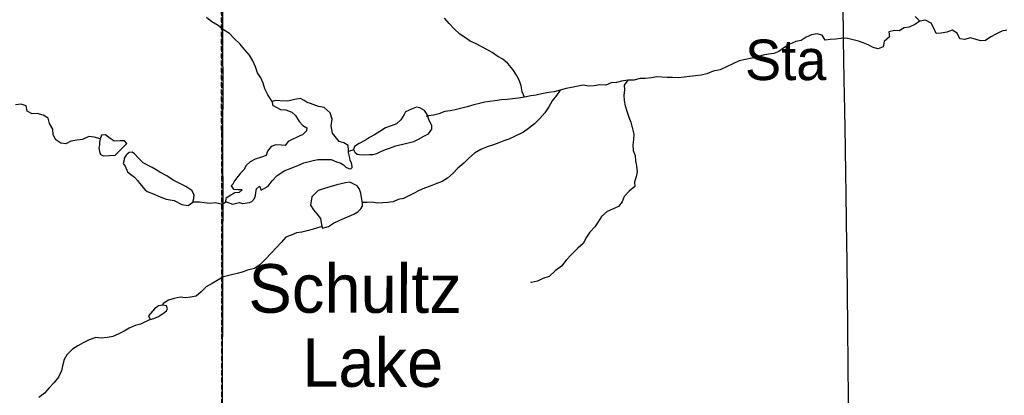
# Model space of a CAD drawing. Header units: feet. Extents: x 2113747 to 2516209, y 960708 to 1356798.
# Tile 27 of 244: x 2326610 to 2336734, y 1099344 to 1103212. Entities that reach past the tile are written whole.
import ezdxf

# ---------------------------------------------------------------- set-up
doc = ezdxf.new("R2010")
doc.units = ezdxf.units.FT
doc.header["$MEASUREMENT"] = 0
doc.linetypes.add('OhDOT_USTN3', pattern=[0.22, 0.165, -0.055])
for name, color, linetype in [('0_Xref', 7, 'Continuous'), ('GM_X_County_Road', 3, 'Continuous'), ('GM_X_Minor_Lake', 5, 'Continuous'), ('GM_X_Minor_Lake_Text', 5, 'Continuous'), ('GM_X_Minor_River', 5, 'Continuous'), ('GM_X_Township', 251, 'OhDOT_USTN3'), ('GM_X_Unincorporated_Text', 251, 'Continuous')]:
    doc.layers.add(name, color=color, linetype=linetype)
doc.styles.add('Styledgn030', font='dgn030.shx')
doc.styles.add('Styledgn031', font='dgn031.shx')

# ---------------------------------------------------------------- blocks, each defined once
blk = doc.blocks.new('POR')
at = {"layer": 'GM_X_County_Road', "flags": 128}
for points in [[(2328694.194308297, 1097537.929591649), (2328694.095883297, 1097693.408283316), (2328695.506641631, 1098044.555874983), (2328696.031574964, 1098533.59689165), (2328695.145749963, 1098855.085749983), (2328695.99876663, 1099662.367599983), (2328697.442333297, 1100226.834974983), (2328697.737608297, 1100502.457783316), (2328698.918708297, 1100860.101424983), (2328699.279599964, 1101033.493466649), (2328700.723166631, 1101233.361833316), (2328702.59324163, 1101462.954549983), (2328699.64049163, 1101738.282083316), (2328699.476449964, 1101951.470633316), (2328699.968574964, 1102013.70804165), (2328702.330774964, 1102564.986466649), (2328699.771724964, 1102893.03699165), (2328697.704799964, 1103201.40251665), (2328697.475141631, 1103736.079924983), (2328695.867533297, 1104093.690758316), (2328694.883283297, 1104166.722108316)], [(2335154.74569163, 1097567.45709165), (2335153.95829163, 1097639.668233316), (2335147.429433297, 1098168.604183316), (2335141.130233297, 1098689.830174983), (2335136.471449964, 1099008.038199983), (2335126.89141663, 1099641.239033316), (2335124.92291663, 1100057.937674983), (2335117.311383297, 1100710.85631665), (2335111.176224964, 1101127.522149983), (2335107.665733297, 1101439.29974165), (2335105.04106663, 1101609.804649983), (2335100.21824163, 1101898.452366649), (2335092.934791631, 1102281.948974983), (2335085.782574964, 1102596.67931665), (2335079.94269163, 1103006.652249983), (2335075.349524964, 1103397.137033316), (2335068.62381663, 1103780.961724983), (2335065.113324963, 1104199.071124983)]]:
    blk.add_lwpolyline(points, dxfattribs=at)
at = {"layer": 'GM_X_Minor_Lake'}
for p, q in [((2329497.269999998, 1102017.85), (2329370.019999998, 1101956.08)), ((2327591.899999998, 1101817.39), (2327710.449999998, 1101937.2)), ((2330476.409999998, 1101913.9), (2330661.859999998, 1101958.35)), ((2328051.949999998, 1101640.68), (2328011.649999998, 1101666.25)), ((2329901.649999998, 1101148.59), (2330046.909999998, 1101208.58)), ((2328087.309999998, 1100191.19), (2328117.899999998, 1100212.26))]:
    blk.add_line(p, q, dxfattribs=at)
at = {"layer": 'GM_X_Minor_Lake', "flags": 128}
for points in [[(2329370.019999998, 1101956.08), (2329338.519999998, 1101915.58), (2329302.469999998, 1101919.14), (2329244.409999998, 1101924.43), (2329194.619999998, 1101907.75), (2329159.229999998, 1101857.17), (2329145.739999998, 1101814.88), (2329097.969999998, 1101796.24), (2329030.199999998, 1101777.33), (2328980.569999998, 1101746.63), (2328939.019999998, 1101710), (2328915.549999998, 1101665.58), (2328881.969999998, 1101631.07), (2328818.919999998, 1101552.07), (2328801.319999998, 1101519.76), (2328783.559999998, 1101499.48), (2328805.889999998, 1101471.69), (2328809.959999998, 1101465.72), (2328851.989999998, 1101462.24), (2328891.989999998, 1101462.74), (2328896.029999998, 1101458.78), (2328866.349999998, 1101432.34), (2328822.409999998, 1101427.77), (2328764.809999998, 1101394.96), (2328729.109999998, 1101370.45), (2328727.489999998, 1101338.34), (2328797.789999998, 1101313.15), (2328865.609999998, 1101328.05), (2328905.689999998, 1101320.52), (2328973.569999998, 1101329.41), (2328995.449999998, 1101339.71), (2329025.089999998, 1101370.16), (2329034.699999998, 1101402.37), (2329036.329999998, 1101432.47), (2329045.899999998, 1101468.7), (2329075.529999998, 1101499.15), (2329094.049999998, 1101455.26), (2329163.529999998, 1101498.25), (2329206.869999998, 1101552.95), (2329254.259999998, 1101603.68), (2329327.639999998, 1101654.74), (2329401.289999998, 1101683.75), (2329494.829999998, 1101721.02), (2329530.619999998, 1101737.51), (2329628.319999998, 1101762.81), (2329678.179999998, 1101773.47), (2329750.179999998, 1101772.37), (2329814.189999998, 1101771.17), (2329868.439999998, 1101749.79), (2329904.579999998, 1101738.22), (2329940.809999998, 1101718.63), (2329965.089999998, 1101694.87), (2329995.249999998, 1101681.21), (2330015.299999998, 1101677.45), (2330029.149999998, 1101689.66), (2330029.029999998, 1101699.68), (2330022.569999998, 1101737.7), (2330008.269999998, 1101763.6), (2329999.789999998, 1101803.6), (2329991.309999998, 1101843.6), (2329991.049999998, 1101865.65), (2329986.419999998, 1101917.74), (2329942.089999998, 1101945.26), (2329895.939999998, 1101958.7), (2329853.329999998, 1102010.32), (2329826.939999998, 1102042.06), (2329812.009999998, 1102120.09), (2329821.219999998, 1102186.39), (2329802.409999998, 1102254.33), (2329739.769999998, 1102307.69), (2329681.659999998, 1102316.98), (2329601.309999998, 1102348.06), (2329565.169999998, 1102359.63), (2329534.939999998, 1102379.3), (2329498.699999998, 1102398.9), (2329434.819999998, 1102390.08), (2329367.029999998, 1102373.18), (2329284.979999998, 1102378.16), (2329238.939999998, 1102381.59), (2329207.089999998, 1102369.16), (2329209.519999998, 1102333.09), (2329292.049999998, 1102288.01), (2329346.109999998, 1102282.67), (2329408.359999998, 1102261.4), (2329444.779999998, 1102225.76), (2329483.539999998, 1102162.07), (2329522.019999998, 1102122.45), (2329562.309999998, 1102096.89), (2329558.649999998, 1102068.77), (2329517.169999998, 1102026.13), (2329497.269999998, 1102017.85)], [(2330661.859999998, 1101958.35), (2330709.589999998, 1101981.01), (2330765.209999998, 1102011.79), (2330812.919999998, 1102036.46), (2330846.329999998, 1102085.02), (2330847.869999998, 1102123.13), (2330821.259999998, 1102174.94), (2330798.539999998, 1102234.81), (2330772.009999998, 1102278.6), (2330723.719999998, 1102304.06), (2330691.629999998, 1102311.67), (2330637.879999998, 1102290.95), (2330578.229999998, 1102262.11), (2330568.379999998, 1102249.96), (2330562.559999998, 1102235.85), (2330529.229999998, 1102179.28), (2330483.729999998, 1102138.59), (2330427.979999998, 1102117.84), (2330372.229999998, 1102097.08), (2330314.679999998, 1102060.25), (2330257.099999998, 1102025.43), (2330207.419999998, 1101998.73), (2330165.749999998, 1101972.14), (2330100.169999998, 1101937.22), (2330052.579999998, 1101904.53), (2330042.939999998, 1101874.33), (2330055.249999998, 1101848.41), (2330079.479999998, 1101828.66), (2330103.539999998, 1101822.95), (2330151.549999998, 1101821.56), (2330205.549999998, 1101822.24), (2330241.509999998, 1101824.7), (2330283.409999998, 1101833.25), (2330323.129999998, 1101855.81), (2330370.899999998, 1101874.45), (2330402.749999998, 1101886.9), (2330450.569999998, 1101901.53), (2330476.409999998, 1101913.9)], [(2327710.449999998, 1101937.2), (2327686.119999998, 1101964.97), (2327644.129999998, 1101964.44), (2327582.169999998, 1101961.66), (2327539.839999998, 1101989.21), (2327493.399999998, 1102026.73), (2327449.459999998, 1102022.16), (2327435.899999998, 1101985.89), (2327430.309999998, 1101951.72), (2327430.669999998, 1101921.65), (2327423.029999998, 1101891.47), (2327429.479999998, 1101853.45), (2327439.839999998, 1101823.5), (2327472.009999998, 1101809.87), (2327531.959999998, 1101812.62), (2327591.899999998, 1101817.39)], [(2328011.649999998, 1101666.25), (2327971.379999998, 1101689.8), (2327880.799999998, 1101738.79), (2327832.239999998, 1101786.32), (2327791.719999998, 1101829.93), (2327767.509999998, 1101847.67), (2327735.569999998, 1101843.26), (2327715.739999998, 1101828.98), (2327705.889999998, 1101816.82), (2327684.279999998, 1101784.46), (2327682.479999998, 1101768.4), (2327674.929999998, 1101730.19), (2327693.259999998, 1101702.35), (2327719.919999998, 1101646.53), (2327748.229999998, 1101620.82), (2327790.599999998, 1101589.26), (2327820.979999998, 1101557.55), (2327841.309999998, 1101529.74), (2327896.079999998, 1101464.24), (2327920.339999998, 1101442.49), (2327992.669999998, 1101415.32), (2328038.909999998, 1101393.84), (2328115.249999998, 1101364.72), (2328197.389999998, 1101351.72), (2328275.879999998, 1101310.59), (2328341.999999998, 1101299.39), (2328389.579999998, 1101334.09), (2328401.129999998, 1101372.34), (2328402.689999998, 1101408.45), (2328380.149999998, 1101454.29), (2328319.679999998, 1101493.64), (2328263.359999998, 1101521.01), (2328188.909999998, 1101560.18), (2328122.359999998, 1101605.47), (2328051.949999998, 1101640.68)], [(2330046.909999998, 1101208.58), (2330086.609999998, 1101233.15), (2330116.239999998, 1101263.6), (2330135.909999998, 1101291.92), (2330133.539999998, 1101321.98), (2330124.829999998, 1101382.03), (2330118.319999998, 1101424.06), (2330099.729999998, 1101473.96), (2330081.399999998, 1101501.81), (2330004.949999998, 1101538.95), (2329959.039999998, 1101532.35), (2329869.299999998, 1101511.16), (2329789.579999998, 1101488.09), (2329678.029999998, 1101452.6), (2329614.799999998, 1101387.63), (2329599.819999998, 1101303.21), (2329630.389999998, 1101255.46), (2329664.909999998, 1101211.78), (2329701.449999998, 1101166.12), (2329714.239999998, 1101100.1), (2329722.649999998, 1101066.12), (2329786.439999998, 1101082.97), (2329838.019999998, 1101117.71), (2329901.649999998, 1101148.59)], [(2328117.899999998, 1100212.26), (2328130.799999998, 1100233.86), (2328120.419999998, 1100265.81), (2328078.329999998, 1100273.3), (2328038.439999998, 1100264.78), (2327994.809999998, 1100234.15), (2327933.689999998, 1100161.19), (2327950.119999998, 1100125.3), (2327989.989999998, 1100135.83), (2328037.759999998, 1100154.47), (2328087.309999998, 1100191.19)]]:
    blk.add_lwpolyline(points, dxfattribs=at)
at = {"layer": 'GM_X_Minor_River', "flags": 128}
for points in [[(2331800.279999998, 1102415.92), (2331775.629999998, 1102469.75), (2331764.909999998, 1102529.77), (2331750.269999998, 1102583.74), (2331719.579999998, 1102641.51), (2331678.889999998, 1102699.15), (2331630.159999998, 1102760.7), (2331577.619999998, 1102806.17), (2331527.299999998, 1102833.61), (2331468.829999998, 1102872.97), (2331412.429999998, 1102906.35), (2331356.069999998, 1102937.73), (2331297.719999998, 1102967.08), (2331243.439999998, 1102990.46), (2331193.039999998, 1103023.91), (2331136.579999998, 1103063.31), (2331075.939999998, 1103116.69), (2331025.259999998, 1103174.2), (2330978.619999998, 1103227.77)], [(2335866.459999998, 1103197.02), (2335815.879999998, 1103246.52)], [(2329207.089999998, 1102369.16), (2329162.289999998, 1102436.78), (2329131.549999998, 1102498.55), (2329114.839999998, 1102558.51), (2329088.189999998, 1102612.32), (2329055.549999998, 1102666.05), (2329034.819999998, 1102727.96), (2329006.099999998, 1102787.76), (2328971.409999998, 1102845.48), (2328924.729999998, 1102903.05), (2328874.019999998, 1102962.58), (2328815.329999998, 1103020), (2328768.719999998, 1103071.55), (2328706.289999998, 1103108.87), (2328649.769999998, 1103152.28), (2328585.299999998, 1103191.57), (2328530.809999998, 1103233.01)], [(2327435.899999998, 1101985.89), (2327375.699999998, 1102003.18), (2327319.609999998, 1102010.51), (2327256.019999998, 1101977.61), (2327198.089999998, 1101972.88), (2327136.229999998, 1101962.08), (2327084.569999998, 1101933.35), (2327034.489999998, 1101940.74), (2326980.069999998, 1101976.15), (2326953.459999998, 1102027.96), (2326950.789999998, 1102084.08), (2326916.099999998, 1102141.8), (2326903.429999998, 1102197.79), (2326851.089999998, 1102227.22), (2326790.889999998, 1102244.51), (2326736.919999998, 1102241.83), (2326686.579999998, 1102271.28), (2326675.939999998, 1102325.3), (2326623.729999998, 1102342.69), (2326565.849999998, 1102333.94)], [(2336761.459999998, 1103103.95), (2336709.589999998, 1103093.27), (2336645.949999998, 1103064.4), (2336594.299999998, 1103035.68), (2336540.769999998, 1102996.91), (2336488.809999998, 1102994.25), (2336434.609999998, 1103011.61), (2336382.449999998, 1103025.01), (2336326.659999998, 1103008.26), (2336276.589999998, 1103015.65), (2336247.899999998, 1103073.45), (2336197.519999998, 1103104.91), (2336143.779999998, 1103084.18), (2336085.909999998, 1103073.43), (2336033.949999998, 1103070.78), (2336009.309999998, 1103124.61), (2335980.699999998, 1103176.39), (2335924.349999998, 1103205.76), (2335866.459999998, 1103197.02), (2335812.859999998, 1103164.26), (2335757.219999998, 1103135.49), (2335705.329999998, 1103126.82), (2335653.699999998, 1103096.09), (2335603.669999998, 1103099.47), (2335547.829999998, 1103086.74), (2335552.429999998, 1103036.66), (2335497.039999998, 1102985.83), (2335487.699999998, 1102931.57), (2335435.929999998, 1102912.88), (2335385.769999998, 1102926.28), (2335335.479999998, 1102951.72), (2335283.199999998, 1102975.13), (2335233.019999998, 1102990.55), (2335164.819999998, 1103007.74), (2335108.669999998, 1103021.06), (2335054.709999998, 1103018.39), (2335000.789999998, 1103011.69), (2334944.859999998, 1103006.98), (2334892.939999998, 1103000.32), (2334860.329999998, 1103052.04), (2334808.169999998, 1103065.43)], [(2334808.169999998, 1103065.43), (2334750.309999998, 1103054.67), (2334696.589999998, 1103031.94), (2334644.989999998, 1102999.2), (2334591.119999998, 1102988.5), (2334529.449999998, 1102961.65), (2334475.849999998, 1102928.9), (2334414.369999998, 1102886.01), (2334362.619999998, 1102865.31), (2334310.709999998, 1102858.64), (2334254.869999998, 1102845.9), (2334203.029999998, 1102833.22), (2334137.239999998, 1102816.35), (2334007.579999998, 1102788.65), (2333941.959999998, 1102757.74), (2333884.289999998, 1102730.95), (2333812.719999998, 1102695.96), (2333738.899999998, 1102680.99), (2333675.209999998, 1102656.13), (2333617.389999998, 1102641.36), (2333557.479999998, 1102634.59), (2333495.569999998, 1102627.79), (2333441.679999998, 1102619.09), (2333385.769999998, 1102612.38), (2333321.709999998, 1102617.58), (2333265.729999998, 1102616.88), (2333161.659999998, 1102623.59), (2333105.769999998, 1102614.86), (2333041.859999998, 1102608.04), (2332989.859999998, 1102607.38), (2332926.079999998, 1102590.55), (2332862.119999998, 1102587.74), (2332798.229999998, 1102578.9), (2332746.389999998, 1102566.22), (2332690.439999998, 1102561.5), (2332636.729999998, 1102538.77), (2332576.709999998, 1102540.02), (2332516.829999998, 1102531.24), (2332458.889999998, 1102526.5), (2332402.749999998, 1102537.83), (2332283.079999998, 1102512.25), (2332229.179999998, 1102503.55), (2332167.389999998, 1102486.72), (2332105.629999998, 1102467.89), (2332047.689999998, 1102463.16), (2331977.849999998, 1102450.24), (2331922.029999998, 1102435.5), (2331866.139999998, 1102426.77), (2331800.279999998, 1102415.92), (2331738.429999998, 1102403.1), (2331678.519999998, 1102396.33), (2331620.599999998, 1102389.59), (2331562.649999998, 1102386.85), (2331496.779999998, 1102375.99), (2331442.849999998, 1102371.3), (2331390.949999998, 1102362.62), (2331337.109999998, 1102349.9), (2331279.289999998, 1102335.14), (2331209.549999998, 1102314.21), (2331143.749999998, 1102297.33), (2331087.909999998, 1102284.6), (2331036.069999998, 1102271.9), (2330982.159999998, 1102265.21), (2330918.419999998, 1102244.35), (2330864.599999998, 1102229.63), (2330812.699999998, 1102220.96), (2330790.759999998, 1102216.67)], [(2332862.119999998, 1102587.74), (2332826.729999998, 1102537.15), (2332827.349999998, 1102485.02), (2332821.949999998, 1102434.82), (2332826.599999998, 1102380.72), (2332835.239999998, 1102326.69), (2332851.939999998, 1102268.74), (2332874.659999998, 1102208.87), (2332893.279999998, 1102156.97), (2332905.939999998, 1102100.97), (2332924.749999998, 1102033.03), (2332921.399999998, 1101978.84), (2332916.059999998, 1101924.63), (2332918.749999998, 1101866.5), (2332937.369999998, 1101814.6), (2332942.039999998, 1101758.5), (2332952.669999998, 1101706.5), (2332959.399999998, 1101644.42), (2332950.009999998, 1101594.16), (2332930.619999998, 1101543.79), (2332935.219999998, 1101493.7), (2332875.809999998, 1101444.83), (2332826.469999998, 1101390.06), (2332803.099999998, 1101337.63), (2332767.709999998, 1101287.04), (2332704.019999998, 1101262.17), (2332650.319999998, 1101237.43), (2332590.949999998, 1101184.55), (2332559.609999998, 1101130), (2332524.249999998, 1101077.41), (2332472.909999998, 1101022.62), (2332437.519999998, 1100972.04), (2332402.289999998, 1100907.43), (2332348.859999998, 1100860.63), (2332283.649999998, 1100795.63), (2332230.379999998, 1100734.8), (2332181.119999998, 1100674.01), (2332115.679999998, 1100627.06), (2332052.419999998, 1100566.11), (2331990.669999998, 1100545.27), (2331934.999999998, 1100518.5), (2331873.159999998, 1100505.68), (2331865.109999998, 1100509.59)], [(2332167.389999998, 1102486.72), (2332130.049999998, 1102432.11), (2332084.739999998, 1102375.38), (2332051.459999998, 1102314.8), (2332008.199999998, 1102254.09), (2331956.899999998, 1102195.29), (2331901.589999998, 1102138.44), (2331842.159999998, 1102091.57), (2331788.599999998, 1102054.8), (2331697.159999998, 1102009.52), (2331639.479999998, 1101982.72), (2331587.689999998, 1101966.03), (2331535.939999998, 1101945.32), (2331482.189999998, 1101924.59), (2331416.479999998, 1101901.69), (2331352.779999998, 1101876.83), (2331285.259999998, 1101837.88), (2331227.889999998, 1101785.01), (2331176.499999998, 1101734.23), (2331115.119999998, 1101683.31), (2331067.729999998, 1101632.58), (2331010.339999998, 1101581.71), (2330952.769999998, 1101546.9), (2330899.039999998, 1101524.16), (2330831.369999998, 1101497.24), (2330771.599999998, 1101478.43), (2330717.929999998, 1101451.69), (2330666.229999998, 1101426.97), (2330610.579999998, 1101398.19), (2330556.929999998, 1101369.44), (2330503.069999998, 1101358.73), (2330451.319999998, 1101338.02), (2330395.429999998, 1101329.29), (2330339.489999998, 1101324.58), (2330285.529999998, 1101321.89), (2330235.419999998, 1101331.29), (2330183.439999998, 1101330.63), (2330132.679999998, 1101327.87)], [(2330044.779999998, 1101870.44), (2329991.159999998, 1101855.78)], [(2328736.829999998, 1101334.99), (2328691.859999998, 1101307.81), (2328623.649999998, 1101327), (2328563.759999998, 1101318.23), (2328509.649999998, 1101327.58), (2328457.589999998, 1101332.93), (2328403.579999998, 1101334.26), (2328389.579999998, 1101334.09)], [(2329718.989999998, 1101080.9), (2329670.609999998, 1101069.47), (2329618.839999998, 1101050.77), (2329567.019999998, 1101036.07), (2329511.179999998, 1101023.33), (2329457.269999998, 1101016.65), (2329401.549999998, 1100993.88), (2329347.799999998, 1100973.15), (2329298.459999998, 1100918.37), (2329251.069999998, 1100867.64), (2329136.549999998, 1100745.87), (2329079.229999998, 1100689), (2329025.709999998, 1100650.22), (2328953.939999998, 1100631.27), (2328898.179999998, 1100612.51), (2328844.359999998, 1100597.8), (2328774.539999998, 1100582.89), (2328706.779999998, 1100563.98), (2328639.219999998, 1100527.04), (2328587.619999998, 1100494.3), (2328526.049999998, 1100459.43), (2328476.659999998, 1100408.67), (2328423.199999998, 1100363.88), (2328367.319999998, 1100355.15), (2328315.399999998, 1100348.48), (2328259.349999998, 1100353.79), (2328197.509999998, 1100340.99), (2328139.739999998, 1100322.21), (2328084.139999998, 1100289.42), (2328078.329999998, 1100273.3)], [(2327950.119999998, 1100125.3), (2327850.719999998, 1100075.92), (2327798.919999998, 1100061.23), (2327735.219999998, 1100036.36), (2327683.619999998, 1100003.63), (2327621.969999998, 1099974.78), (2327566.269999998, 1099950.01), (2327514.409999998, 1099939.34), (2327448.499999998, 1099932.49), (2327392.449999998, 1099937.8), (2327324.729999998, 1099914.89), (2327261.109999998, 1099884.01), (2327209.479999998, 1099853.28), (2327153.879999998, 1099820.5), (2327094.589999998, 1099761.59), (2327067.209999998, 1099711.11), (2327049.949999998, 1099648.73), (2327040.579999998, 1099596.46), (2327009.359999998, 1099531.9), (2326964.029999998, 1099477.19), (2326912.709999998, 1099420.39), (2326863.379999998, 1099365.62), (2326807.889999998, 1099322.81)]]:
    blk.add_lwpolyline(points, dxfattribs=at)
at = {"layer": 'GM_X_Township', "flags": 128}
for points in [[(2299079.526133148, 1118653.933059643), (2299393.191547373, 1118653.465534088), (2300973.57354521, 1118651.109938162), (2302815.343662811, 1118636.675957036), (2305256.092839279, 1118586.083851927), (2305354.900161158, 1118576.673630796), (2305446.649817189, 1118586.083851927), (2308266.635182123, 1118588.986552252), (2311596.430626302, 1118575.306384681), (2314609.74421485, 1118562.644737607), (2321212.393813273, 1118516.465948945), (2325058.409407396, 1118507.369827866), (2328670.365789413, 1118494.729086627), (2328672.72749511, 1115449.977329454), (2328675.860421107, 1111410.955046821), (2328676.325129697, 1110811.844709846), (2328678.866606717, 1107535.32865842), (2328684.56452686, 1104162.438134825), (2328691.216832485, 1097555.460079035), (2328691.272180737, 1097500.488959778), (2328700.095630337, 1094332.385535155), (2328614.552761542, 1091116.767762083), (2326938.016114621, 1091093.957807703), (2326731.856526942, 1091091.167813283), (2324107.681775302, 1091055.567884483), (2318106.713777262, 1090974.258047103), (2313863.192264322, 1090916.718162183), (2307056.495877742, 1090902.668190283), (2301402.457185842, 1090840.218315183), (2299895.240200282, 1090830.908333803), (2299145.396115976, 1090826.958645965), (2299131.486759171, 1096371.668527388), (2299120.504385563, 1100749.590261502), (2299110.383530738, 1104784.083339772), (2299110.031980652, 1104924.222331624), (2299092.407640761, 1106995.173851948), (2299072.244102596, 1110035.209896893), (2299073.232432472, 1112955.643903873), (2299079.526133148, 1118653.933059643)], [(2328670.365789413, 1118494.729086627), (2334910.885271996, 1118504.135472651), (2335351.161061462, 1118516.511682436), (2341409.417171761, 1118379.523236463), (2348257.603475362, 1118529.002937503), (2348534.222973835, 1118532.767198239), (2354932.400125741, 1118559.252877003), (2355016.389321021, 1118560.155158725), (2355017.019907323, 1118476.946865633), (2355238.519513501, 1104829.990335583), (2355320.635345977, 1098179.223608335), (2355326.816136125, 1097667.054589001), (2355371.409247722, 1091476.537042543), (2352195.125600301, 1091434.847125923), (2348514.032962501, 1091386.487222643), (2345660.688755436, 1091348.057432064), (2342696.544597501, 1091308.017379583), (2341798.586378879, 1091295.888283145), (2335156.879676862, 1091205.997583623), (2333215.933558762, 1091179.587636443), (2331836.686317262, 1091160.757674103), (2328725.238795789, 1091118.278894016), (2328614.552761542, 1091116.767762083), (2328700.095630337, 1094332.385535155), (2328691.272180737, 1097500.488959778), (2328691.216832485, 1097555.460079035), (2328684.56452686, 1104162.438134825), (2328678.866606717, 1107535.32865842), (2328676.325129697, 1110811.844709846), (2328675.860421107, 1111410.955046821), (2328672.72749511, 1115449.977329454), (2328670.365789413, 1118494.729086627)]]:
    blk.add_lwpolyline(points, dxfattribs=at)
at = {"layer": 'GM_X_Minor_Lake_Text', "attachment_point": 4, "line_spacing_factor": 0.8, "style": 'Styledgn031'}
for s, insert, char_height, rotation in [('{\\Fdgn000|c0;\\C256;Schultz}', (2328962.049272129, 1100441.407365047), 500.2150199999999, 359.9383138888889), ('{\\Fdgn000|c0;\\C256;Lake}', (2329514.627854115, 1099678.41799657), 500.21628, 359.9386388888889)]:
    blk.add_mtext(s, dxfattribs=dict(at, insert=insert, char_height=char_height, rotation=rotation))
at = {"layer": 'GM_X_Unincorporated_Text', "insert": (2334067.708416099, 1102584.10773247), "char_height": 417.0000000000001, "attachment_point": 7, "rotation": 1e-05, "line_spacing_factor": 0.8, "style": 'Styledgn030'}
blk.add_mtext('{\\Fdgn000|c0;\\C256;Sta}', dxfattribs=at)

msp = doc.modelspace()

# ---------------------------------------------------------------- block references
at = {"layer": '0_Xref'}
msp.add_blockref('POR', (0, 0), dxfattribs=at)

doc.saveas('drawing.dxf')
